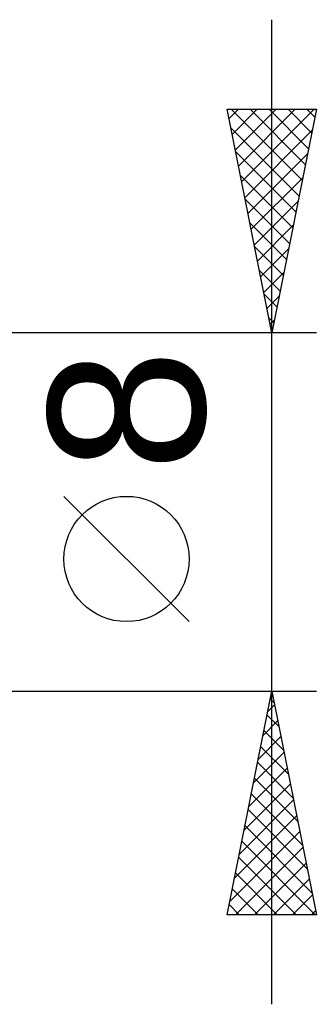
# Model space of a CAD drawing. Header units: millimetres. Extents: x -53 to 77, y -38 to 41.
# Tile 7 of 8: x 33.36 to 40, y -11 to 11. Entities that reach past the tile are written whole.
import ezdxf
from ezdxf.enums import TextEntityAlignment as Align

# ---------------------------------------------------------------- set-up
doc = ezdxf.new("R2010")
doc.units = ezdxf.units.MM
doc.header["$LTSCALE"] = 4.7
doc.layers.add('2', color=7, linetype='CONTINUOUS')
doc.styles.get("Standard").update_dxf_attribs({"font": 'Monospac821 BT'})

msp = doc.modelspace()

# ---------------------------------------------------------------- linework, layer by layer
at = {"layer": '2', "color": 7, "linetype": 'CONTINUOUS', "lineweight": 25}
for p, q in [((39, -11), (39, 11)), ((39, 4), (38, 9)), ((38, 9), (40, 9)), ((38.042, 8.788), (38.254, 9)), ((38.093, 9), (39.682, 7.411)), ((38.113, 8.435), (38.678, 9)), ((38.184, 8.081), (39.102, 9)), ((38.254, 7.728), (39.527, 9)), ((38.325, 7.374), (39.951, 9)), ((38.518, 9), (39.753, 7.765)), ((38.942, 9), (39.824, 8.118)), ((40, 9), (39, 4)), ((39.366, 9), (39.894, 8.472)), ((39.79, 9), (39.965, 8.825)), ((38.083, 8.586), (39.612, 7.058)), ((38.396, 7.021), (39.906, 8.531)), ((38.189, 8.056), (39.541, 6.704)), ((38.467, 6.667), (39.8, 8.001)), ((38.295, 7.526), (39.47, 6.35)), ((38.537, 6.314), (39.694, 7.47)), ((38.401, 6.995), (39.399, 5.997)), ((38.608, 5.96), (39.588, 6.94)), ((38.507, 6.465), (39.329, 5.643)), ((38.679, 5.606), (39.482, 6.41)), ((38.613, 5.935), (39.258, 5.29)), ((38.749, 5.253), (39.376, 5.879)), ((38.719, 5.404), (39.187, 4.936)), ((38.82, 4.899), (39.27, 5.349)), ((38.825, 4.874), (39.117, 4.583)), ((38.891, 4.546), (39.164, 4.819)), ((38.931, 4.344), (39.046, 4.229)), ((38.962, 4.192), (39.058, 4.288)), ((40, 4), (27, 4)), ((37.15, -2.45), (34.35, 0.35)), ((27, -4), (40, -4)), ((38, -9), (39, -4)), ((38.965, -4.175), (39.053, -4.263)), ((39, -4), (40, -9)), ((38.906, -4.468), (39.062, -4.312)), ((38.894, -4.529), (39.159, -4.793)), ((38.8, -4.998), (39.133, -4.666)), ((38.694, -5.529), (39.204, -5.019)), ((38.824, -4.882), (39.265, -5.324)), ((38.753, -5.236), (39.371, -5.854)), ((38.588, -6.059), (39.275, -5.373)), ((38.682, -5.59), (39.477, -6.384)), ((38.482, -6.589), (39.345, -5.726)), ((38.376, -7.12), (39.416, -6.08)), ((38.611, -5.943), (39.583, -6.915)), ((38.541, -6.297), (39.689, -7.445)), ((38.27, -7.65), (39.487, -6.433)), ((38.164, -8.18), (39.557, -6.787)), ((38.47, -6.65), (39.795, -7.975)), ((38.399, -7.004), (39.901, -8.506)), ((38.058, -8.711), (39.628, -7.141)), ((38.329, -7.357), (39.971, -9)), ((38.193, -9), (39.699, -7.494)), ((38.258, -7.711), (39.547, -9)), ((38.617, -9), (39.77, -7.848)), ((38.187, -8.064), (39.123, -9)), ((39.041, -9), (39.84, -8.201)), ((38.116, -8.418), (38.698, -9)), ((39.466, -9), (39.911, -8.555)), ((38.046, -8.771), (38.274, -9)), ((40, -9), (38, -9)), ((39.89, -9), (39.982, -8.908))]:
    msp.add_line(p, q, dxfattribs=at)
msp.add_circle((35.75, -1.05), 1.4, dxfattribs=at)

# ---------------------------------------------------------------- texts
msp.add_text('8', height=3.5, rotation=90, dxfattribs=at).set_placement((37.5, 2.275), align=Align.CENTER)

doc.saveas('drawing.dxf')
